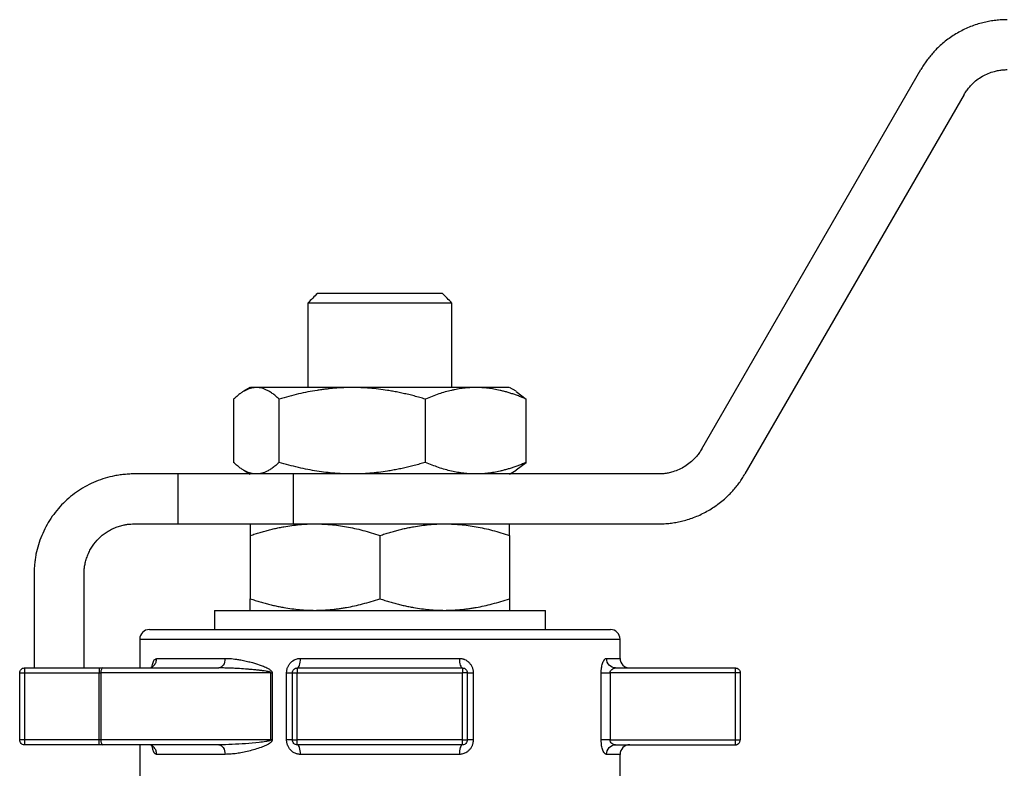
# Model space of a CAD drawing. Header units: millimetres. Extents: x -175 to 298, y -118 to 164.
# Tile 11 of 12: x -38 to 65, y 86 to 163. Entities that reach past the tile are written whole.
import ezdxf

# ---------------------------------------------------------------- set-up
doc = ezdxf.new("R2010")
doc.units = ezdxf.units.MM

msp = doc.modelspace()

# ---------------------------------------------------------------- linework, layer by layer
at = {"color": 7, "linetype": 'Continuous', "lineweight": 25}
for p, q in [((33.5, 118.8), (56.31, 158.3)), ((60.81, 155.7), (38, 116.2)), ((-7.5, 134), (-7.5, 125.2)), ((7.5, 125.2), (7.5, 134)), ((-13.49, 125.21), (-14.18, 124.81)), ((14.18, 124.81), (13.49, 125.21)), ((14.17, 124.78), (15.23, 123.99)), ((-15.23, 123.99), (-15.23, 117.41)), ((-10.5, 117.41), (-10.5, 123.99)), ((4.73, 117.41), (4.73, 123.99)), ((15.23, 117.41), (15.23, 123.99)), ((14.17, 116.62), (15.23, 117.41)), ((29, 116.2), (-25.6, 116.2)), ((-21, 111), (-21, 116.2)), ((-14.18, 116.59), (-13.49, 116.19)), ((-9, 111), (-9, 116.2)), ((13.49, 116.19), (14.18, 116.59)), ((-25.6, 111), (29, 111)), ((-13.5, 109.79), (-13.5, 103.21)), ((0, 109.79), (0, 103.21)), ((13.5, 109.79), (13.5, 103.21)), ((-36, 105.8), (-36, 96)), ((-30.8, 96), (-30.8, 105.8)), ((-17.23, 102), (-17.23, 100)), ((-17.23, 102), (0, 102)), ((17.23, 100), (17.23, 102)), ((-25, 99.01), (-25, 96)), ((25, 97), (25, 99.01)), ((-37.5, 88.5), (-37.5, 95.5)), ((-37, 96), (-29.21, 96)), ((-37, 95.5), (-37, 88.5)), ((-37, 95.5), (-29.21, 95.5)), ((-29.21, 88.5), (-29.21, 95.5)), ((-11.35, 95.5), (-29.05, 95.5)), ((-29.05, 95.5), (-29.05, 88.5)), ((-28.88, 96), (-16.77, 96)), ((-11.35, 88.5), (-11.35, 95.5)), ((-11.23, 95.5), (-11.23, 88.5)), ((-9.71, 88.5), (-9.71, 95.5)), ((-9.1, 88.5), (-9.1, 95.5)), ((-8.6, 96), (8.6, 96)), ((-8.6, 95.5), (8.6, 95.5)), ((-8.6, 88.5), (-8.6, 95.5)), ((8.6, 88.5), (8.6, 95.5)), ((9.1, 95.5), (9.1, 88.5)), ((9.71, 95.5), (9.71, 88.5)), ((23.04, 88.5), (23.04, 95.5)), ((23.96, 95.5), (23.96, 88.5)), ((37, 95.5), (23.96, 95.5)), ((24.54, 96), (37, 96)), ((37, 88.5), (37, 95.5)), ((37.5, 95.5), (37.5, 88.5)), ((-29.21, 88.5), (-37, 88.5)), ((-11.35, 88.5), (-29.05, 88.5)), ((8.6, 88.5), (-8.6, 88.5)), ((23.96, 88.5), (37, 88.5)), ((-29.21, 88), (-37, 88)), ((-16.77, 88), (-28.88, 88)), ((-25, 88), (-25, 75.28)), ((8.6, 88), (-8.6, 88)), ((24.54, 88), (37, 88)), ((25, 75.28), (25, 87))]:
    msp.add_line(p, q, dxfattribs=at)
for centre, start, end in [((-24, 99), 90, 180), ((24, 99), 0, 90), ((26, 97), 179.9761, 270), ((26, 87), 90, 179.9761)]:
    msp.add_arc(centre, 1, start, end, dxfattribs=at)
for points, knots in [([(65.31, 163.5), (65.21, 163.5), (65.01, 163.5), (64.71, 163.48), (64.41, 163.46), (64.11, 163.43), (63.81, 163.39), (63.51, 163.34), (63.21, 163.29), (62.92, 163.22), (62.28, 163.06), (61.32, 162.74), (60.1, 162.13), (58.96, 161.38), (58.14, 160.65), (57.58, 160.06), (57.23, 159.65), (56.9, 159.22), (56.59, 158.77), (56.4, 158.46), (56.31, 158.3)], [0, 0, 0, 0, 0.027893, 0.055705, 0.083458, 0.111178, 0.138887, 0.166609, 0.194368, 0.222187, 0.25009, 0.375024, 0.50001, 0.624944, 0.74993, 0.800073, 0.850015, 0.899891, 0.94984, 1, 1, 1, 1]), ([(60.81, 155.7), (60.85, 155.77), (60.93, 155.9), (61.05, 156.08), (61.19, 156.27), (61.33, 156.44), (61.48, 156.61), (61.74, 156.89), (62.14, 157.24), (62.71, 157.62), (63.32, 157.92), (63.89, 158.11), (64.41, 158.23), (64.86, 158.29), (65.16, 158.3), (65.31, 158.3)], [0, 0, 0, 0, 0.041801, 0.083448, 0.125022, 0.1666, 0.208265, 0.250094, 0.375011, 0.500029, 0.624946, 0.749965, 0.833394, 0.916526, 1, 1, 1, 1]), ([(-6.5, 135), (-6.66, 134.84), (-7, 134.5), (-7.33, 134.17), (-7.5, 134)], [0, 0, 0, 0, 0.487707, 1, 1, 1, 1]), ([(6.5, 135), (6.13, 135), (5.7, 135), (4.74, 135), (4.22, 135), (3.09, 135), (2.49, 135), (1.26, 135), (0.63, 135), (-0.63, 135), (-1.26, 135), (-2.49, 135), (-3.09, 135), (-4.22, 135), (-4.74, 135), (-5.7, 135), (-6.13, 135), (-6.5, 135)], [0, 0, 0, 0, 0.125, 0.125, 0.25, 0.25, 0.375, 0.375, 0.5, 0.5, 0.625, 0.625, 0.75, 0.75, 0.875, 0.875, 1, 1, 1, 1]), ([(7.5, 134), (7.33, 134.17), (7, 134.5), (6.66, 134.84), (6.5, 135)], [0, 0, 0, 0, 0.512293, 1, 1, 1, 1]), ([(7.5, 134), (7.09, 134), (6.61, 134), (5.51, 134), (4.91, 134), (3.6, 134), (2.91, 134), (1.48, 134), (0.74, 134), (-0.74, 134), (-1.48, 134), (-2.91, 134), (-3.6, 134), (-4.91, 134), (-5.51, 134), (-6.61, 134), (-7.09, 134), (-7.5, 134)], [0, 0, 0, 0, 0.125, 0.125, 0.25, 0.25, 0.375, 0.375, 0.5, 0.5, 0.625, 0.625, 0.75, 0.75, 0.875, 0.875, 1, 1, 1, 1]), ([(-12.86, 125.2), (-12.91, 125.2), (-13, 125.2), (-13.14, 125.18), (-13.29, 125.16), (-13.43, 125.13), (-13.57, 125.09), (-13.71, 125.03), (-13.86, 124.97), (-14.05, 124.88), (-14.3, 124.74), (-14.6, 124.53), (-14.91, 124.28), (-15.12, 124.09), (-15.23, 123.99)], [0, 0, 0, 0, 0.058339, 0.116979, 0.175943, 0.235254, 0.294933, 0.355003, 0.415484, 0.476398, 0.600729, 0.729349, 0.862398, 1, 1, 1, 1]), ([(-12.86, 125.2), (-13.2, 125.2), (-13.6, 125.2), (-13.45, 125.2), (-13.43, 125.2)], [0, 0, 0, 0, 0.849667, 1, 1, 1, 1]), ([(-10.5, 123.99), (-10.56, 124.05), (-10.68, 124.16), (-10.86, 124.32), (-11.04, 124.46), (-11.21, 124.59), (-11.38, 124.71), (-11.55, 124.81), (-11.76, 124.93), (-12.01, 125.04), (-12.3, 125.13), (-12.58, 125.19), (-12.77, 125.2), (-12.86, 125.2)], [0, 0, 0, 0, 0.079179, 0.15686, 0.233066, 0.30782, 0.381146, 0.45307, 0.523622, 0.644991, 0.764728, 0.883004, 1, 1, 1, 1]), ([(-2.88, 125.2), (-4.03, 125.2), (-5.15, 125.2), (-7.24, 125.2), (-8.22, 125.2), (-9.96, 125.2), (-10.73, 125.2), (-12, 125.2), (-12.5, 125.2), (-12.86, 125.2)], [0, 0, 0, 0, 0.25, 0.25, 0.5, 0.5, 0.75, 0.75, 1, 1, 1, 1]), ([(-2.88, 125.2), (-3.03, 125.2), (-3.33, 125.2), (-3.79, 125.18), (-4.24, 125.16), (-4.7, 125.13), (-5.16, 125.09), (-5.62, 125.03), (-6.08, 124.97), (-6.71, 124.88), (-7.51, 124.74), (-8.48, 124.53), (-9.48, 124.28), (-10.15, 124.09), (-10.5, 123.99)], [0, 0, 0, 0, 0.058339, 0.116979, 0.175943, 0.235253, 0.294933, 0.355002, 0.415484, 0.476398, 0.600729, 0.729349, 0.862397, 1, 1, 1, 1]), ([(4.73, 123.99), (4.54, 124.05), (4.15, 124.16), (3.57, 124.32), (3, 124.46), (2.43, 124.59), (1.88, 124.71), (1.33, 124.81), (0.66, 124.93), (-0.14, 125.04), (-1.06, 125.13), (-1.97, 125.19), (-2.58, 125.2), (-2.88, 125.2)], [0, 0, 0, 0, 0.079179, 0.15686, 0.233066, 0.30782, 0.381146, 0.45307, 0.523622, 0.644991, 0.764728, 0.883004, 1, 1, 1, 1]), ([(9.98, 125.2), (9.19, 125.2), (8.28, 125.2), (6.3, 125.2), (5.22, 125.2), (2.98, 125.2), (1.81, 125.2), (-0.55, 125.2), (-1.73, 125.2), (-2.88, 125.2)], [0, 0, 0, 0, 0.25, 0.25, 0.5, 0.5, 0.75, 0.75, 1, 1, 1, 1]), ([(9.98, 125.2), (9.88, 125.2), (9.67, 125.2), (9.36, 125.18), (9.04, 125.16), (8.73, 125.13), (8.41, 125.09), (8.09, 125.03), (7.77, 124.97), (7.34, 124.88), (6.79, 124.74), (6.12, 124.53), (5.43, 124.28), (4.97, 124.09), (4.73, 123.99)], [0, 0, 0, 0, 0.058339, 0.116979, 0.175943, 0.235254, 0.294933, 0.355003, 0.415484, 0.476398, 0.600729, 0.729349, 0.862398, 1, 1, 1, 1]), ([(15.23, 123.99), (15.09, 124.05), (14.83, 124.16), (14.43, 124.32), (14.03, 124.46), (13.64, 124.59), (13.26, 124.71), (12.88, 124.81), (12.42, 124.93), (11.87, 125.04), (11.24, 125.13), (10.61, 125.19), (10.19, 125.2), (9.98, 125.2)], [0, 0, 0, 0, 0.079179, 0.15686, 0.233066, 0.30782, 0.381146, 0.45307, 0.523622, 0.644991, 0.764728, 0.883004, 1, 1, 1, 1]), ([(13.43, 125.2), (13.4, 125.2), (13.32, 125.2), (12.15, 125.2), (10.7, 125.2), (9.98, 125.2)], [0, 0, 0, 0, 0.291551, 0.645776, 1, 1, 1, 1]), ([(33.5, 118.8), (33.46, 118.73), (33.39, 118.6), (33.26, 118.42), (33.12, 118.23), (32.98, 118.06), (32.83, 117.89), (32.57, 117.61), (32.17, 117.26), (31.61, 116.88), (30.99, 116.58), (30.42, 116.39), (29.9, 116.27), (29.45, 116.21), (29.15, 116.2), (29, 116.2)], [0, 0, 0, 0, 0.041801, 0.083448, 0.125022, 0.1666, 0.208265, 0.250094, 0.375011, 0.500029, 0.624946, 0.749965, 0.833394, 0.916526, 1, 1, 1, 1]), ([(-12.86, 116.2), (-12.91, 116.2), (-13, 116.2), (-13.15, 116.22), (-13.29, 116.24), (-13.48, 116.28), (-13.72, 116.36), (-14.01, 116.49), (-14.31, 116.66), (-14.61, 116.87), (-14.92, 117.12), (-15.12, 117.31), (-15.23, 117.41)], [0, 0, 0, 0, 0.05903, 0.117994, 0.177053, 0.236368, 0.355789, 0.476391, 0.603613, 0.732689, 0.864548, 1, 1, 1, 1]), ([(-10.5, 117.41), (-10.56, 117.35), (-10.67, 117.24), (-10.85, 117.08), (-11.03, 116.94), (-11.2, 116.81), (-11.38, 116.69), (-11.55, 116.59), (-11.76, 116.47), (-12.01, 116.36), (-12.29, 116.27), (-12.58, 116.21), (-12.77, 116.2), (-12.86, 116.2)], [0, 0, 0, 0, 0.077884, 0.154492, 0.22996, 0.304439, 0.37809, 0.451088, 0.523621, 0.644217, 0.763644, 0.88201, 1, 1, 1, 1]), ([(-2.88, 116.2), (-3.03, 116.2), (-3.34, 116.2), (-3.79, 116.22), (-4.25, 116.24), (-4.86, 116.28), (-5.63, 116.36), (-6.57, 116.49), (-7.52, 116.66), (-8.5, 116.87), (-9.5, 117.12), (-10.16, 117.31), (-10.5, 117.41)], [0, 0, 0, 0, 0.05903, 0.117994, 0.177053, 0.236368, 0.355793, 0.476399, 0.603618, 0.732693, 0.86455, 1, 1, 1, 1]), ([(4.73, 117.41), (4.54, 117.35), (4.16, 117.24), (3.58, 117.08), (3.02, 116.94), (2.46, 116.81), (1.9, 116.69), (1.34, 116.59), (0.67, 116.47), (-0.13, 116.36), (-1.05, 116.27), (-1.97, 116.21), (-2.58, 116.2), (-2.88, 116.2)], [0, 0, 0, 0, 0.077884, 0.154492, 0.22996, 0.304439, 0.37809, 0.451088, 0.523621, 0.644217, 0.763644, 0.88201, 1, 1, 1, 1]), ([(9.98, 116.2), (9.88, 116.2), (9.67, 116.2), (9.35, 116.22), (9.04, 116.24), (8.62, 116.28), (8.09, 116.36), (7.44, 116.49), (6.78, 116.66), (6.11, 116.87), (5.42, 117.12), (4.97, 117.31), (4.73, 117.41)], [0, 0, 0, 0, 0.05903, 0.117994, 0.177053, 0.236368, 0.355789, 0.476391, 0.603613, 0.732689, 0.864548, 1, 1, 1, 1]), ([(15.23, 117.41), (15.1, 117.35), (14.83, 117.24), (14.44, 117.08), (14.05, 116.94), (13.66, 116.81), (13.27, 116.69), (12.89, 116.59), (12.43, 116.47), (11.88, 116.36), (11.24, 116.27), (10.61, 116.21), (10.19, 116.2), (9.98, 116.2)], [0, 0, 0, 0, 0.077884, 0.154492, 0.22996, 0.304439, 0.37809, 0.451088, 0.523621, 0.644217, 0.763644, 0.88201, 1, 1, 1, 1]), ([(-25.6, 116.2), (-25.7, 116.2), (-25.89, 116.2), (-26.18, 116.18), (-26.47, 116.16), (-26.76, 116.14), (-27.05, 116.1), (-27.34, 116.05), (-27.87, 115.96), (-28.62, 115.77), (-29.59, 115.42), (-30.51, 114.99), (-31.68, 114.29), (-33, 113.2), (-34.09, 111.88), (-34.79, 110.71), (-35.22, 109.79), (-35.57, 108.82), (-35.78, 108), (-35.89, 107.33), (-35.95, 106.82), (-35.99, 106.31), (-36, 105.97), (-36, 105.8)], [0, 0, 0, 0, 0.017899, 0.035764, 0.053609, 0.071448, 0.089296, 0.107166, 0.125073, 0.18757, 0.250101, 0.312598, 0.375128, 0.500004, 0.62488, 0.687377, 0.749907, 0.812404, 0.874935, 0.906233, 0.937459, 0.96869, 1, 1, 1, 1]), ([(-7.5, 116.2), (-7.55, 116.2), (-7.66, 116.2), (-7.81, 116.2), (-7.95, 116.2), (-8.08, 116.2), (-8.21, 116.2), (-8.32, 116.2), (-8.43, 116.2), (-8.53, 116.2), (-8.64, 116.2), (-8.76, 116.2), (-8.87, 116.2), (-8.94, 116.2), (-8.99, 116.2), (-9, 116.2), (-9, 116.2)], [0, 0, 0, 0, 0.055824, 0.111444, 0.166918, 0.222306, 0.277667, 0.33306, 0.388544, 0.44418, 0.500024, 0.600331, 0.700137, 0.799786, 0.899626, 1, 1, 1, 1]), ([(29, 111), (29.1, 111), (29.3, 111), (29.6, 111.02), (29.91, 111.04), (30.21, 111.07), (30.5, 111.11), (30.8, 111.16), (31.1, 111.21), (31.4, 111.28), (32.03, 111.44), (32.99, 111.76), (34.21, 112.37), (35.35, 113.12), (36.17, 113.85), (36.73, 114.44), (37.08, 114.85), (37.42, 115.28), (37.72, 115.73), (37.91, 116.04), (38, 116.2)], [0, 0, 0, 0, 0.0278929, 0.0557046, 0.0834583, 0.1111778, 0.1388868, 0.1666088, 0.1943676, 0.2221867, 0.2500897, 0.3750242, 0.5000096, 0.6249441, 0.7499295, 0.8000735, 0.8500146, 0.8998906, 0.9498399, 1, 1, 1, 1]), ([(-30.8, 105.8), (-30.8, 105.87), (-30.8, 106), (-30.79, 106.21), (-30.77, 106.41), (-30.74, 106.61), (-30.68, 106.91), (-30.58, 107.31), (-30.41, 107.79), (-30.19, 108.26), (-29.84, 108.84), (-29.3, 109.5), (-28.64, 110.04), (-28.06, 110.39), (-27.59, 110.61), (-27.11, 110.78), (-26.67, 110.89), (-26.28, 110.96), (-25.94, 110.99), (-25.71, 111), (-25.6, 111)], [0, 0, 0, 0, 0.025042, 0.050032, 0.075007, 0.100007, 0.125071, 0.187552, 0.2501, 0.312581, 0.375129, 0.500007, 0.624885, 0.687365, 0.749914, 0.812394, 0.874943, 0.916643, 0.958269, 1, 1, 1, 1]), ([(-13.5, 109.79), (-13.33, 109.85), (-12.99, 109.96), (-12.48, 110.12), (-11.98, 110.26), (-11.48, 110.39), (-10.99, 110.51), (-10.49, 110.61), (-9.89, 110.73), (-9.19, 110.84), (-8.37, 110.93), (-7.56, 110.99), (-7.02, 111), (-6.75, 111)], [0, 0, 0, 0, 0.077885, 0.154493, 0.229963, 0.304442, 0.378094, 0.451093, 0.523626, 0.644251, 0.763705, 0.88204, 1, 1, 1, 1]), ([(-13.5, 111), (-13.5, 111), (-13.5, 111), (-13.5, 110.98), (-13.5, 110.96), (-13.5, 110.92), (-13.5, 110.84), (-13.5, 110.71), (-13.5, 110.54), (-13.5, 110.33), (-13.5, 110.08), (-13.5, 109.89), (-13.5, 109.79)], [0, 0, 0, 0, 0.05903, 0.117994, 0.177053, 0.236368, 0.355789, 0.476391, 0.603613, 0.732689, 0.864548, 1, 1, 1, 1]), ([(-6.75, 111), (-6.62, 111), (-6.35, 111), (-5.94, 110.98), (-5.54, 110.96), (-4.99, 110.92), (-4.31, 110.84), (-3.48, 110.71), (-2.63, 110.54), (-1.77, 110.33), (-0.89, 110.08), (-0.3, 109.89), (0, 109.79)], [0, 0, 0, 0, 0.05903, 0.117994, 0.177053, 0.236368, 0.355789, 0.476391, 0.603613, 0.732689, 0.864548, 1, 1, 1, 1]), ([(0, 109.79), (0.17, 109.85), (0.51, 109.96), (1.02, 110.12), (1.52, 110.26), (2.02, 110.39), (2.51, 110.51), (3.01, 110.61), (3.61, 110.73), (4.31, 110.84), (5.13, 110.93), (5.94, 110.99), (6.48, 111), (6.75, 111)], [0, 0, 0, 0, 0.077884, 0.154492, 0.22996, 0.304439, 0.37809, 0.451088, 0.523621, 0.644217, 0.763644, 0.88201, 1, 1, 1, 1]), ([(6.75, 111), (6.88, 111), (7.15, 111), (7.56, 110.98), (7.96, 110.96), (8.51, 110.92), (9.19, 110.84), (10.02, 110.71), (10.87, 110.54), (11.73, 110.33), (12.61, 110.08), (13.2, 109.89), (13.5, 109.79)], [0, 0, 0, 0, 0.059016, 0.117966, 0.177011, 0.236313, 0.355767, 0.476403, 0.603622, 0.732695, 0.864551, 1, 1, 1, 1]), ([(13.5, 109.79), (13.5, 109.85), (13.5, 109.96), (13.5, 110.12), (13.5, 110.26), (13.5, 110.39), (13.5, 110.51), (13.5, 110.61), (13.5, 110.73), (13.5, 110.84), (13.5, 110.93), (13.5, 110.99), (13.5, 111), (13.5, 111)], [0, 0, 0, 0, 0.077884, 0.154492, 0.22996, 0.304439, 0.37809, 0.451088, 0.523621, 0.644217, 0.763644, 0.88201, 1, 1, 1, 1]), ([(-13.5, 103.21), (-13.33, 103.15), (-12.98, 103.04), (-12.47, 102.88), (-11.96, 102.74), (-11.46, 102.61), (-10.97, 102.49), (-10.48, 102.39), (-9.89, 102.27), (-9.18, 102.16), (-8.36, 102.07), (-7.55, 102.01), (-7.02, 102), (-6.75, 102)], [0, 0, 0, 0, 0.079177, 0.156857, 0.233061, 0.307813, 0.381137, 0.453061, 0.52361, 0.644982, 0.764722, 0.883002, 1, 1, 1, 1]), ([(-13.5, 102), (-13.5, 102), (-13.5, 102), (-13.5, 102.02), (-13.5, 102.04), (-13.5, 102.07), (-13.5, 102.11), (-13.5, 102.17), (-13.5, 102.23), (-13.5, 102.32), (-13.5, 102.46), (-13.5, 102.67), (-13.5, 102.92), (-13.5, 103.11), (-13.5, 103.21)], [0, 0, 0, 0, 0.058339, 0.116979, 0.175943, 0.235254, 0.294933, 0.355003, 0.415484, 0.476398, 0.600729, 0.729349, 0.862398, 1, 1, 1, 1]), ([(-6.75, 102), (-6.62, 102), (-6.35, 102), (-5.95, 102.02), (-5.54, 102.04), (-5.14, 102.07), (-4.73, 102.11), (-4.32, 102.17), (-3.91, 102.23), (-3.35, 102.32), (-2.65, 102.46), (-1.79, 102.67), (-0.9, 102.92), (-0.3, 103.11), (0, 103.21)], [0, 0, 0, 0, 0.058339, 0.116979, 0.175943, 0.2352536, 0.2949328, 0.3550025, 0.4154839, 0.476398, 0.6007292, 0.7293494, 0.8623977, 1, 1, 1, 1]), ([(0, 103.21), (0.17, 103.15), (0.52, 103.04), (1.03, 102.88), (1.54, 102.74), (2.04, 102.61), (2.53, 102.49), (3.02, 102.39), (3.61, 102.27), (4.32, 102.16), (5.14, 102.07), (5.95, 102.01), (6.48, 102), (6.75, 102)], [0, 0, 0, 0, 0.079179, 0.15686, 0.233066, 0.30782, 0.381146, 0.45307, 0.523622, 0.644991, 0.764728, 0.883004, 1, 1, 1, 1]), ([(6.75, 102), (6.88, 102), (7.15, 102), (7.55, 102.02), (7.96, 102.04), (8.36, 102.07), (8.77, 102.11), (9.18, 102.17), (9.59, 102.23), (10.15, 102.32), (10.85, 102.46), (11.71, 102.67), (12.6, 102.92), (13.2, 103.11), (13.5, 103.21)], [0, 0, 0, 0, 0.058338, 0.116977, 0.17594, 0.23525, 0.294929, 0.354998, 0.415479, 0.476393, 0.600725, 0.729346, 0.862396, 1, 1, 1, 1]), ([(13.5, 103.21), (13.5, 103.15), (13.5, 103.04), (13.5, 102.88), (13.5, 102.74), (13.5, 102.61), (13.5, 102.49), (13.5, 102.39), (13.5, 102.27), (13.5, 102.16), (13.5, 102.07), (13.5, 102.01), (13.5, 102), (13.5, 102)], [0, 0, 0, 0, 0.079179, 0.15686, 0.233066, 0.30782, 0.381146, 0.45307, 0.523622, 0.644991, 0.764728, 0.883004, 1, 1, 1, 1]), ([(0, 102), (0.14, 102), (0.42, 102), (0.85, 102), (1.27, 102), (1.69, 102), (2.11, 102), (2.53, 102), (2.94, 102), (3.78, 102), (5.01, 102), (6.6, 102), (8.13, 102), (10.07, 102), (12.26, 102), (14.06, 102), (15.22, 102), (15.94, 102), (16.51, 102), (16.84, 102), (17.02, 102), (17.11, 102), (17.18, 102), (17.22, 102), (17.22, 102), (17.23, 102)], [0, 0, 0, 0, 0.015665, 0.0313024, 0.0469215, 0.0625318, 0.0781427, 0.0937637, 0.1094043, 0.1250737, 0.1875769, 0.2501004, 0.3126035, 0.3751271, 0.5000024, 0.6248778, 0.6873809, 0.7499044, 0.8124076, 0.8749311, 0.8999771, 0.9249682, 0.9499433, 0.974941, 1, 1, 1, 1]), ([(-24, 100), (-24, 100), (-24, 100), (-23.98, 100), (-23.96, 100), (-23.93, 100), (-23.89, 100), (-23.84, 100), (-23.78, 100), (-23.71, 100), (-23.63, 100), (-23.42, 100), (-23, 100), (-22.21, 100), (-21.2, 100), (-19.99, 100), (-18.58, 100), (-17, 100), (-15.25, 100), (-13.36, 100), (-11.33, 100), (-9.2, 100), (-6.98, 100), (-3.93, 100), (0, 100), (3.93, 100), (6.98, 100), (9.2, 100), (11.33, 100), (13.35, 100), (15.25, 100), (17, 100), (18.58, 100), (19.99, 100), (21.2, 100), (22.21, 100), (23, 100), (23.46, 100), (23.71, 100), (23.84, 100), (23.93, 100), (23.99, 100), (24, 100), (24, 100)], [0, 0, 0, 0, 0.006267, 0.012524, 0.018775, 0.02502, 0.031264, 0.037507, 0.043753, 0.050004, 0.056263, 0.062531, 0.09378, 0.125037, 0.156287, 0.187544, 0.218794, 0.250051, 0.2813, 0.312557, 0.343807, 0.375064, 0.406314, 0.437571, 0.500001, 0.562432, 0.593682, 0.624939, 0.656189, 0.687446, 0.718695, 0.749952, 0.781202, 0.812459, 0.843709, 0.874966, 0.906215, 0.937472, 0.949995, 0.96249, 0.974976, 0.987473, 1, 1, 1, 1]), ([(-23.23, 97), (-22.48, 97), (-21.49, 97), (-19.09, 97), (-17.69, 97), (-16.12, 97)], [0, 0, 0, 0, 0.5, 0.5, 1, 1, 1, 1]), ([(-16.12, 97), (-16.12, 96.74), (-16.19, 96.48), (-16.43, 96.11), (-16.6, 96), (-16.77, 96)], [0, 0, 0, 0, 0.5, 0.5, 1, 1, 1, 1]), ([(-16.12, 97), (-16.05, 97), (-15.89, 97), (-15.66, 96.99), (-15.4, 96.97), (-15.09, 96.93), (-14.68, 96.87), (-14.2, 96.78), (-13.67, 96.66), (-13.06, 96.5), (-12.46, 96.31), (-11.96, 96.11), (-11.67, 95.96), (-11.51, 95.87), (-11.39, 95.78), (-11.32, 95.7), (-11.27, 95.64), (-11.25, 95.6), (-11.23, 95.55), (-11.23, 95.52), (-11.23, 95.5)], [0, 0, 0, 0, 0.048619, 0.096058, 0.142341, 0.212075, 0.284713, 0.389745, 0.498708, 0.598678, 0.748463, 0.843812, 0.891651, 0.920983, 0.945458, 0.967284, 0.975954, 0.983791, 0.9917, 1, 1, 1, 1]), ([(-9.71, 95.5), (-9.71, 95.54), (-9.71, 95.62), (-9.69, 95.74), (-9.67, 95.86), (-9.64, 95.98), (-9.58, 96.15), (-9.46, 96.36), (-9.28, 96.58), (-9.06, 96.77), (-8.84, 96.88), (-8.63, 96.95), (-8.45, 96.99), (-8.33, 97), (-8.27, 97)], [0, 0, 0, 0, 0.050929, 0.101506, 0.152096, 0.203061, 0.254759, 0.379783, 0.506286, 0.629864, 0.754162, 0.836482, 0.918001, 1, 1, 1, 1]), ([(-8.6, 96), (-8.51, 96), (-8.43, 96.11), (-8.3, 96.48), (-8.27, 96.74), (-8.27, 97)], [0, 0, 0, 0, 0.5, 0.5, 1, 1, 1, 1]), ([(-8.27, 97), (-5.62, 97), (-2.81, 97), (2.81, 97), (5.62, 97), (8.27, 97)], [0, 0, 0, 0, 0.5, 0.5, 1, 1, 1, 1]), ([(8.27, 97), (8.27, 96.74), (8.3, 96.48), (8.43, 96.11), (8.51, 96), (8.6, 96)], [0, 0, 0, 0, 0.5, 0.5, 1, 1, 1, 1]), ([(8.27, 97), (8.31, 97), (8.38, 97), (8.49, 96.98), (8.6, 96.96), (8.7, 96.93), (8.86, 96.87), (9.06, 96.77), (9.28, 96.58), (9.46, 96.36), (9.58, 96.14), (9.65, 95.95), (9.68, 95.8), (9.71, 95.65), (9.71, 95.55), (9.71, 95.5)], [0, 0, 0, 0, 0.049201, 0.098117, 0.147028, 0.196213, 0.245945, 0.370194, 0.493817, 0.620281, 0.74535, 0.808889, 0.872507, 0.933858, 1, 1, 1, 1]), ([(23.04, 95.5), (23.04, 95.54), (23.04, 95.62), (23.04, 95.74), (23.05, 95.86), (23.07, 95.98), (23.09, 96.15), (23.14, 96.36), (23.21, 96.58), (23.3, 96.77), (23.39, 96.88), (23.46, 96.95), (23.53, 96.99), (23.57, 97), (23.59, 97)], [0, 0, 0, 0, 0.050929, 0.101506, 0.152097, 0.203064, 0.254763, 0.379789, 0.506293, 0.629871, 0.754166, 0.836485, 0.918003, 1, 1, 1, 1]), ([(24.54, 96), (24.29, 96), (24.04, 96.11), (23.69, 96.48), (23.59, 96.74), (23.59, 97)], [0, 0, 0, 0, 0.5, 0.5, 1, 1, 1, 1]), ([(-37.5, 95.5), (-37.5, 95.63), (-37.45, 95.76), (-37.26, 95.95), (-37.13, 96), (-37, 96)], [0, 0, 0, 0, 0.5, 0.5, 1, 1, 1, 1]), ([(-37.5, 95.5), (-37.5, 95.5), (-37.5, 95.5), (-37.49, 95.5), (-37.46, 95.5), (-37.41, 95.5), (-37.35, 95.5), (-37.28, 95.5), (-37.19, 95.5), (-37.1, 95.5), (-37.03, 95.5), (-37, 95.5)], [0, 0, 0, 0, 0.068009, 0.151405, 0.250185, 0.408232, 0.500074, 0.637135, 0.750037, 0.886786, 1, 1, 1, 1]), ([(-37, 96), (-37, 96), (-37, 95.95), (-37, 95.76), (-37, 95.63), (-37, 95.5)], [0, 0, 0, 0, 0.5, 0.5, 1, 1, 1, 1]), ([(-29.21, 96), (-29.21, 96), (-29.21, 95.95), (-29.21, 95.76), (-29.21, 95.63), (-29.21, 95.5)], [0, 0, 0, 0, 0.5, 0.5, 1, 1, 1, 1]), ([(-29.21, 96), (-29.18, 96), (-29.13, 96), (-29.04, 96), (-28.96, 96), (-28.91, 96), (-28.88, 96)], [0, 0, 0, 0, 0.250885, 0.5, 0.749115, 1, 1, 1, 1]), ([(-28.88, 96), (-28.92, 96), (-28.97, 95.95), (-29.03, 95.76), (-29.05, 95.63), (-29.05, 95.5)], [0, 0, 0, 0, 0.5, 0.5, 1, 1, 1, 1]), ([(-11.35, 95.5), (-11.35, 95.5), (-11.35, 95.51), (-11.36, 95.53), (-11.38, 95.54), (-11.4, 95.55), (-11.43, 95.56), (-11.46, 95.57), (-11.5, 95.59), (-11.55, 95.6), (-11.61, 95.61), (-11.69, 95.63), (-11.79, 95.65), (-11.96, 95.68), (-12.23, 95.71), (-12.6, 95.76), (-13.07, 95.81), (-13.53, 95.85), (-14.13, 95.9), (-14.73, 95.94), (-15.45, 95.97), (-16.1, 96), (-16.56, 96), (-16.77, 96)], [0, 0, 0, 0, 0.002133, 0.004828, 0.008349, 0.012814, 0.01828, 0.024779, 0.032329, 0.040942, 0.050626, 0.066223, 0.083865, 0.103556, 0.163168, 0.230956, 0.306514, 0.4155, 0.486186, 0.637378, 0.744965, 0.882662, 1, 1, 1, 1]), ([(-9.71, 95.5), (-9.53, 95.5), (-9.37, 95.5), (-9.16, 95.5), (-9.1, 95.5), (-9.1, 95.5)], [0, 0, 0, 0, 0.5, 0.5, 1, 1, 1, 1]), ([(-9.1, 95.5), (-9.1, 95.63), (-9.05, 95.76), (-8.86, 95.95), (-8.73, 96), (-8.6, 96)], [0, 0, 0, 0, 0.5, 0.5, 1, 1, 1, 1]), ([(-9.1, 95.5), (-9.1, 95.5), (-9.1, 95.5), (-9.09, 95.5), (-9.06, 95.5), (-9.01, 95.5), (-8.95, 95.5), (-8.88, 95.5), (-8.79, 95.5), (-8.7, 95.5), (-8.63, 95.5), (-8.6, 95.5)], [0, 0, 0, 0, 0.068009, 0.151405, 0.250185, 0.408232, 0.500074, 0.637135, 0.750037, 0.886786, 1, 1, 1, 1]), ([(-8.6, 96), (-8.6, 96), (-8.6, 95.95), (-8.6, 95.76), (-8.6, 95.63), (-8.6, 95.5)], [0, 0, 0, 0, 0.5, 0.5, 1, 1, 1, 1]), ([(8.6, 96), (8.6, 96), (8.6, 96), (8.6, 95.99), (8.6, 95.96), (8.6, 95.91), (8.6, 95.85), (8.6, 95.78), (8.6, 95.69), (8.6, 95.6), (8.6, 95.53), (8.6, 95.5)], [0, 0, 0, 0, 0.068009, 0.151405, 0.250185, 0.408232, 0.500074, 0.637135, 0.750037, 0.886786, 1, 1, 1, 1]), ([(8.6, 96), (8.73, 96), (8.86, 95.95), (9.05, 95.76), (9.1, 95.63), (9.1, 95.5)], [0, 0, 0, 0, 0.5, 0.5, 1, 1, 1, 1]), ([(9.1, 95.5), (9.1, 95.5), (9.05, 95.5), (8.86, 95.5), (8.73, 95.5), (8.6, 95.5)], [0, 0, 0, 0, 0.5, 0.5, 1, 1, 1, 1]), ([(9.1, 95.5), (9.1, 95.5), (9.16, 95.5), (9.37, 95.5), (9.53, 95.5), (9.71, 95.5)], [0, 0, 0, 0, 0.5, 0.5, 1, 1, 1, 1]), ([(23.04, 95.5), (23.11, 95.5), (23.24, 95.5), (23.57, 95.5), (23.76, 95.5), (23.96, 95.5)], [0, 0, 0, 0, 0.5, 0.5, 1, 1, 1, 1]), ([(23.96, 95.5), (23.96, 95.57), (23.98, 95.64), (24.04, 95.76), (24.09, 95.81), (24.26, 95.95), (24.4, 96), (24.54, 96)], [0, 0, 0, 0, 0.25, 0.25, 0.5, 0.5, 1, 1, 1, 1]), ([(37, 95.5), (37, 95.63), (37, 95.76), (37, 95.95), (37, 96), (37, 96)], [0, 0, 0, 0, 0.5, 0.5, 1, 1, 1, 1]), ([(37, 96), (37.13, 96), (37.26, 95.95), (37.45, 95.76), (37.5, 95.63), (37.5, 95.5)], [0, 0, 0, 0, 0.5, 0.5, 1, 1, 1, 1]), ([(37.5, 95.5), (37.5, 95.5), (37.45, 95.5), (37.26, 95.5), (37.13, 95.5), (37, 95.5)], [0, 0, 0, 0, 0.5, 0.5, 1, 1, 1, 1]), ([(-37, 88), (-37.13, 88), (-37.26, 88.05), (-37.45, 88.24), (-37.5, 88.37), (-37.5, 88.5)], [0, 0, 0, 0, 0.5, 0.5, 1, 1, 1, 1]), ([(-37, 88.5), (-37.02, 88.5), (-37.06, 88.5), (-37.12, 88.5), (-37.2, 88.5), (-37.28, 88.5), (-37.35, 88.5), (-37.41, 88.5), (-37.46, 88.5), (-37.5, 88.5), (-37.5, 88.5), (-37.5, 88.5)], [0, 0, 0, 0, 0.072937, 0.156257, 0.250193, 0.363033, 0.500157, 0.591986, 0.750048, 0.892281, 1, 1, 1, 1]), ([(-37, 88.5), (-37, 88.37), (-37, 88.24), (-37, 88.05), (-37, 88), (-37, 88)], [0, 0, 0, 0, 0.5, 0.5, 1, 1, 1, 1]), ([(-29.21, 88), (-29.21, 88), (-29.21, 88.05), (-29.21, 88.24), (-29.21, 88.37), (-29.21, 88.5)], [0, 0, 0, 0, 0.5, 0.5, 1, 1, 1, 1]), ([(-29.05, 88.5), (-29.05, 88.37), (-29.03, 88.24), (-28.97, 88.05), (-28.92, 88), (-28.88, 88)], [0, 0, 0, 0, 0.5, 0.5, 1, 1, 1, 1]), ([(-11.35, 88.5), (-11.35, 88.48), (-11.38, 88.46), (-11.47, 88.42), (-11.51, 88.41), (-11.67, 88.37), (-11.78, 88.35), (-12.12, 88.3), (-12.35, 88.27), (-13.05, 88.19), (-13.52, 88.15), (-14.93, 88.05), (-15.86, 88), (-16.77, 88)], [0, 0, 0, 0, 0.03125, 0.03125, 0.0625, 0.0625, 0.125, 0.125, 0.25, 0.25, 0.5, 0.5, 1, 1, 1, 1]), ([(-11.23, 88.5), (-11.23, 88.49), (-11.23, 88.46), (-11.24, 88.43), (-11.26, 88.39), (-11.28, 88.34), (-11.34, 88.27), (-11.44, 88.18), (-11.58, 88.09), (-11.79, 87.97), (-12.05, 87.85), (-12.48, 87.69), (-13.02, 87.51), (-13.66, 87.34), (-14.3, 87.2), (-14.91, 87.09), (-15.52, 87.02), (-15.91, 87.01), (-16.12, 87)], [0, 0, 0, 0, 0.0061141, 0.0120863, 0.0180532, 0.0267472, 0.0364496, 0.0635342, 0.0992346, 0.1261233, 0.1888809, 0.2514935, 0.3765189, 0.5013396, 0.6302472, 0.7507565, 0.869679, 1, 1, 1, 1]), ([(-8.27, 87), (-8.31, 87), (-8.38, 87), (-8.49, 87.02), (-8.6, 87.04), (-8.7, 87.07), (-8.86, 87.13), (-9.06, 87.23), (-9.28, 87.42), (-9.46, 87.64), (-9.58, 87.86), (-9.65, 88.05), (-9.68, 88.2), (-9.71, 88.35), (-9.71, 88.45), (-9.71, 88.5)], [0, 0, 0, 0, 0.0491925, 0.0980932, 0.1469825, 0.1961407, 0.2458439, 0.3703212, 0.4939674, 0.61949, 0.7456686, 0.8093591, 0.8726905, 0.9340237, 1, 1, 1, 1]), ([(-9.1, 88.5), (-9.1, 88.5), (-9.16, 88.5), (-9.37, 88.5), (-9.53, 88.5), (-9.71, 88.5)], [0, 0, 0, 0, 0.5, 0.5, 1, 1, 1, 1]), ([(-8.6, 88), (-8.73, 88), (-8.86, 88.05), (-9.05, 88.24), (-9.1, 88.37), (-9.1, 88.5)], [0, 0, 0, 0, 0.5, 0.5, 1, 1, 1, 1]), ([(-9.1, 88.5), (-9.1, 88.5), (-9.05, 88.5), (-8.86, 88.5), (-8.73, 88.5), (-8.6, 88.5)], [0, 0, 0, 0, 0.5, 0.5, 1, 1, 1, 1]), ([(-8.6, 88), (-8.6, 88), (-8.6, 88), (-8.6, 88.01), (-8.6, 88.04), (-8.6, 88.09), (-8.6, 88.15), (-8.6, 88.22), (-8.6, 88.31), (-8.6, 88.4), (-8.6, 88.47), (-8.6, 88.5)], [0, 0, 0, 0, 0.068009, 0.151405, 0.250185, 0.408232, 0.500074, 0.637135, 0.750037, 0.886786, 1, 1, 1, 1]), ([(9.71, 88.5), (9.71, 88.46), (9.71, 88.38), (9.69, 88.26), (9.67, 88.14), (9.64, 88.02), (9.58, 87.85), (9.46, 87.64), (9.28, 87.42), (9.06, 87.23), (8.84, 87.12), (8.63, 87.05), (8.45, 87.01), (8.33, 87), (8.27, 87)], [0, 0, 0, 0, 0.050929, 0.101506, 0.152097, 0.203064, 0.254763, 0.379789, 0.506293, 0.629871, 0.754166, 0.836485, 0.918003, 1, 1, 1, 1]), ([(8.6, 88.5), (8.73, 88.5), (8.86, 88.5), (9.05, 88.5), (9.1, 88.5), (9.1, 88.5)], [0, 0, 0, 0, 0.5, 0.5, 1, 1, 1, 1]), ([(9.1, 88.5), (9.1, 88.37), (9.05, 88.24), (8.86, 88.05), (8.73, 88), (8.6, 88)], [0, 0, 0, 0, 0.5, 0.5, 1, 1, 1, 1]), ([(8.6, 88), (8.6, 88), (8.6, 88.05), (8.6, 88.24), (8.6, 88.37), (8.6, 88.5)], [0, 0, 0, 0, 0.5, 0.5, 1, 1, 1, 1]), ([(9.71, 88.5), (9.53, 88.5), (9.37, 88.5), (9.16, 88.5), (9.1, 88.5), (9.1, 88.5)], [0, 0, 0, 0, 0.5, 0.5, 1, 1, 1, 1]), ([(23.59, 87), (23.58, 87), (23.55, 87), (23.51, 87.02), (23.48, 87.04), (23.44, 87.07), (23.38, 87.13), (23.3, 87.23), (23.21, 87.42), (23.14, 87.64), (23.09, 87.86), (23.06, 88.05), (23.05, 88.2), (23.04, 88.35), (23.04, 88.45), (23.04, 88.5)], [0, 0, 0, 0, 0.049201, 0.098117, 0.147028, 0.196213, 0.245945, 0.370194, 0.493817, 0.620281, 0.74535, 0.808889, 0.872507, 0.933858, 1, 1, 1, 1]), ([(23.96, 88.5), (23.76, 88.5), (23.57, 88.5), (23.24, 88.5), (23.11, 88.5), (23.04, 88.5)], [0, 0, 0, 0, 0.5, 0.5, 1, 1, 1, 1]), ([(24.54, 88), (24.4, 88), (24.26, 88.05), (24.09, 88.19), (24.04, 88.24), (23.98, 88.36), (23.96, 88.43), (23.96, 88.5)], [0, 0, 0, 0, 0.5, 0.5, 0.75, 0.75, 1, 1, 1, 1]), ([(37, 88), (37, 88), (37, 88.05), (37, 88.24), (37, 88.37), (37, 88.5)], [0, 0, 0, 0, 0.5, 0.5, 1, 1, 1, 1]), ([(37, 88.5), (37.13, 88.5), (37.26, 88.5), (37.45, 88.5), (37.5, 88.5), (37.5, 88.5)], [0, 0, 0, 0, 0.5, 0.5, 1, 1, 1, 1]), ([(37, 88), (37.02, 88), (37.07, 88), (37.14, 88.02), (37.2, 88.04), (37.26, 88.07), (37.31, 88.1), (37.37, 88.16), (37.43, 88.24), (37.49, 88.36), (37.5, 88.45), (37.5, 88.5)], [0, 0, 0, 0, 0.090496, 0.17713, 0.26054, 0.341558, 0.421183, 0.500539, 0.659212, 0.823297, 1, 1, 1, 1]), ([(-28.88, 88), (-28.91, 88), (-28.96, 88), (-29.04, 88), (-29.13, 88), (-29.18, 88), (-29.21, 88)], [0, 0, 0, 0, 0.250885, 0.5, 0.749115, 1, 1, 1, 1]), ([(-16.77, 88), (-16.6, 88), (-16.43, 87.89), (-16.19, 87.52), (-16.12, 87.26), (-16.12, 87)], [0, 0, 0, 0, 0.5, 0.5, 1, 1, 1, 1]), ([(-8.27, 87), (-8.27, 87.26), (-8.3, 87.52), (-8.43, 87.89), (-8.51, 88), (-8.6, 88)], [0, 0, 0, 0, 0.5, 0.5, 1, 1, 1, 1]), ([(8.6, 88), (8.51, 88), (8.43, 87.89), (8.3, 87.52), (8.27, 87.26), (8.27, 87)], [0, 0, 0, 0, 0.5, 0.5, 1, 1, 1, 1]), ([(23.59, 87), (23.59, 87.26), (23.69, 87.52), (24.04, 87.89), (24.29, 88), (24.54, 88)], [0, 0, 0, 0, 0.5, 0.5, 1, 1, 1, 1]), ([(-16.12, 87), (-17.69, 87), (-19.09, 87), (-21.49, 87), (-22.48, 87), (-23.23, 87)], [0, 0, 0, 0, 0.5, 0.5, 1, 1, 1, 1]), ([(8.27, 87), (5.62, 87), (2.81, 87), (-2.81, 87), (-5.62, 87), (-8.27, 87)], [0, 0, 0, 0, 0.5, 0.5, 1, 1, 1, 1])]:
    msp.add_open_spline(points, degree=3, knots=knots, dxfattribs=at)
at = {"color": 1, "linetype": 'Continuous', "lineweight": 25}
for points, knots in [([(-25, 99), (-24.95, 99), (-24.84, 99), (-24, 99), (-22.68, 99), (-20.86, 99), (-18.59, 99), (-15.92, 99), (-12.9, 99), (-9.6, 99), (-6.1, 99), (-2.46, 99), (1.23, 99), (4.89, 99), (8.45, 99), (11.83, 99), (14.95, 99), (17.74, 99), (20.15, 99), (22.13, 99), (23.63, 99), (24.58, 99), (25.02, 99), (24.96, 99), (24.94, 99)], [0, 0, 0, 0, 0.046875, 0.093751, 0.140626, 0.187501, 0.234376, 0.281252, 0.328127, 0.375002, 0.421878, 0.468753, 0.515628, 0.562504, 0.609379, 0.656254, 0.703129, 0.750005, 0.79688, 0.843755, 0.890631, 0.937506, 0.984381, 1, 1, 1, 1]), ([(-23.81, 96.08), (-23.81, 96.08), (-23.69, 96.1), (-23.49, 96.29), (-23.27, 96.6), (-23.25, 96.87), (-23.23, 97)], [0, 0, 0, 0, 0.000132, 0.333422, 0.666711, 1, 1, 1, 1]), ([(-23.72, 96.06), (-23.72, 96.07), (-23.71, 96.17), (-23.67, 96.36), (-23.59, 96.66), (-23.45, 96.94), (-23.3, 96.98), (-23.23, 97)], [0, 0, 0, 0, 0.019613, 0.185075, 0.351682, 0.677023, 1, 1, 1, 1]), ([(-23.23, 87), (-23.25, 87.13), (-23.27, 87.4), (-23.49, 87.71), (-23.69, 87.9), (-23.81, 87.92), (-23.81, 87.92)], [0, 0, 0, 0, 0.333289, 0.666579, 0.999868, 1, 1, 1, 1]), ([(-23.23, 87), (-23.25, 87), (-23.28, 87), (-23.32, 87.02), (-23.36, 87.04), (-23.4, 87.07), (-23.46, 87.13), (-23.53, 87.23), (-23.6, 87.39), (-23.65, 87.57), (-23.69, 87.73), (-23.71, 87.85), (-23.72, 87.91)], [0, 0, 0, 0, 0.06651, 0.132362, 0.19792, 0.263555, 0.329636, 0.496426, 0.662308, 0.774499, 0.886374, 1, 1, 1, 1])]:
    msp.add_open_spline(points, degree=3, knots=knots, dxfattribs=at)
for points in [[(23.59, 97), (24.52, 97), (25, 97), (25, 97)], [(25, 87), (25, 87), (24.52, 87), (23.59, 87)]]:
    msp.add_open_spline(points, degree=3, dxfattribs=at)
at = {"color": 7, "linetype": 'Continuous', "lineweight": 25}
for points in [[(-29.21, 95.5), (-29.15, 95.5), (-29.1, 95.5), (-29.05, 95.5)], [(-11.35, 95.5), (-11.31, 95.5), (-11.27, 95.5), (-11.23, 95.5)], [(-29.05, 88.5), (-29.1, 88.5), (-29.15, 88.5), (-29.21, 88.5)], [(-11.23, 88.5), (-11.27, 88.5), (-11.31, 88.5), (-11.35, 88.5)]]:
    msp.add_open_spline(points, degree=3, dxfattribs=at)

doc.saveas('drawing.dxf')
